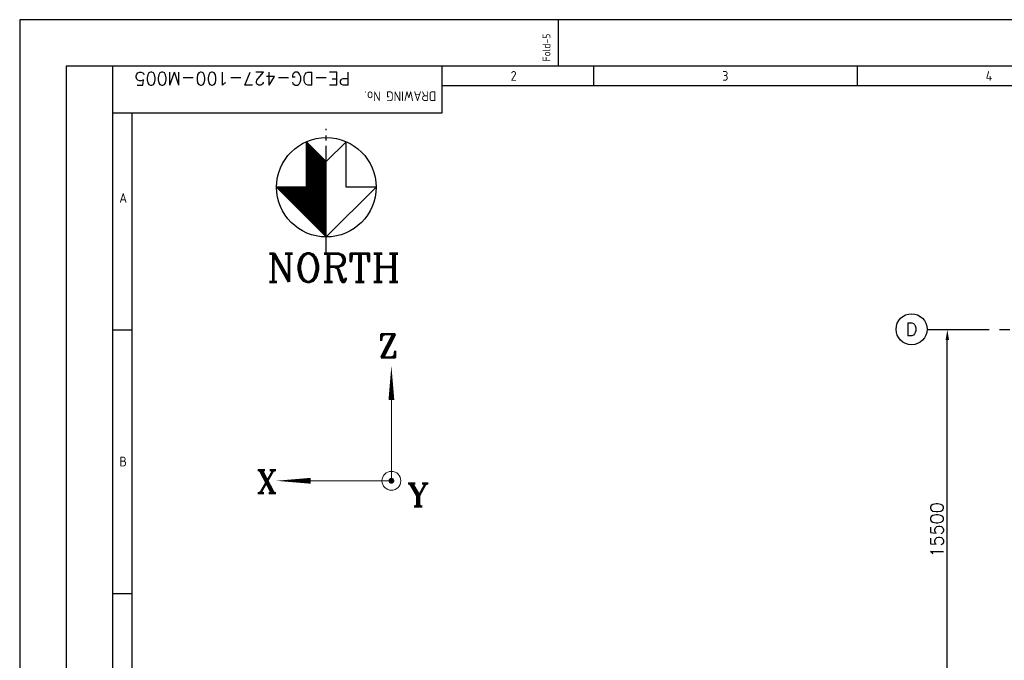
# Model space of a CAD drawing. Extents: x -287416 to 4934791, y -504132 to 1826789.
# Tile 52 of 256: x -35095 to 2998, y -82049 to -57259. Entities that reach past the tile are written whole.
import ezdxf
from ezdxf.enums import TextEntityAlignment as Align

# ---------------------------------------------------------------- set-up
doc = ezdxf.new("R2010")
doc.units = 0
doc.header["$LTSCALE"] = 800
doc.header["$MEASUREMENT"] = 0
for name, pattern in [('CENTER', [2, 1.25, -0.25, 0.25, -0.25]), ('CENTER2', [1.125, 0.75, -0.125, 0.125, -0.125]), ('CONTINOUS', [0])]:
    doc.linetypes.add(name, pattern=pattern)
doc.layers.get('0').update_dxf_attribs({"linetype": 'CONTINUOUS'})
doc.layers.get('DEFPOINTS').update_dxf_attribs({"linetype": 'CONTINUOUS'})
for name, color, linetype in [('0-7-COL', 2, 'CENTER'), ('CEN', 2, 'CENTER'), ('GRID', 8, 'CENTER')]:
    doc.layers.add(name, color=color, linetype=linetype)
doc.layers.add('DIM', color=4, linetype='CONTINUOUS', lineweight=15)
doc.layers.add('TEXT', color=3, linetype='CONTINUOUS', lineweight=15)
doc.styles.add('ROMANC', font='romanc')
doc.styles.add('ROMANT', font='romant')
doc.styles.add('S1', font='SIMPLEX.SHX', dxfattribs={"height": 200})
doc.styles.get("Standard").update_dxf_attribs({"font": 'ISO9'})
doc.dimstyles.new('STANDARD$0', dxfattribs={"dimtxt": 250, "dimasz": 200, "dimexe": 0, "dimexo": 0, "dimgap": 100, "dimtad": 1, "dimdec": 0, "dimzin": 0, "dimdsep": 46, "dimtxsty": 'S1', "dimcen": 0, "dimadec": 0, "dimazin": 0, "dimtfac": 1, "dimtdec": 0, "dimtmove": 2, "dimatfit": 3, "dimfxl": 1, "dimtolj": 1, "dimtzin": 0, "dimarcsym": 0})

# ---------------------------------------------------------------- blocks, each defined once
blk = doc.blocks.new('*X564')
at = {"color": 0}
for p, q in [((26245, 30100), (28140, 30100)), ((26270, 30075), (28165, 30075)), ((26295, 30050), (28190, 30050)), ((26320, 30025), (28215, 30025)), ((26345, 30000), (28240, 30000)), ((26370, 29975), (28265, 29975)), ((26395, 29950), (28290, 29950)), ((26420, 29925), (28315, 29925)), ((26445, 29900), (28340, 29900)), ((26470, 29875), (28365, 29875)), ((26495, 29850), (28390, 29850)), ((26520, 29825), (28415, 29825)), ((26545, 29800), (28440, 29800)), ((26570, 29775), (28465, 29775)), ((26595, 29750), (28490, 29750)), ((26620, 29725), (28515, 29725)), ((26645, 29700), (28540, 29700)), ((26670, 29675), (28565, 29675)), ((26695, 29650), (28590, 29650)), ((26720, 29625), (28615, 29625)), ((26745, 29600), (27488, 29600)), ((26770, 29575), (27488, 29575)), ((26795, 29550), (27488, 29550)), ((26820, 29525), (27488, 29525)), ((26845, 29500), (27488, 29500)), ((26870, 29475), (27488, 29475)), ((26895, 29450), (27488, 29450)), ((26920, 29425), (27488, 29425)), ((26945, 29400), (27488, 29400)), ((26970, 29375), (27488, 29375)), ((26995, 29350), (27488, 29350)), ((27020, 29325), (27488, 29325)), ((27045, 29300), (27488, 29300)), ((27070, 29275), (27488, 29275)), ((27095, 29250), (27488, 29250)), ((27120, 29225), (27488, 29225)), ((27145, 29200), (27488, 29200)), ((27170, 29175), (27488, 29175)), ((27195, 29150), (27488, 29150)), ((27220, 29125), (27488, 29125)), ((27245, 29100), (27488, 29100)), ((27270, 29075), (27488, 29075)), ((27295, 29050), (27488, 29050)), ((27320, 29025), (27488, 29025)), ((27345, 29000), (27488, 29000)), ((27370, 28975), (27488, 28975)), ((27395, 28950), (27488, 28950)), ((27420, 28925), (27488, 28925)), ((27445, 28900), (27488, 28900)), ((27470, 28875), (27488, 28875))]:
    blk.add_line(p, q, dxfattribs=at)
blk = doc.blocks.new('*D706')
at = {"layer": 'DEFPOINTS', "color": 0, "linetype": 'Continuous', "transparency": 16777216}
for p in [(793, -69252), (793, -69252), (793, -84752)]:
    blk.add_point(p, dxfattribs=at)
at = {"layer": 'DIM', "color": 4, "linetype": 'Continuous', "lineweight": -2, "transparency": 16777216}
blk.add_line((793, -84352), (793, -69652), dxfattribs=at)
at = {"layer": 'DIM', "color": 4, "linetype": 'Continuous', "transparency": 16777216}
for points in [[(726, -69652), (859, -69652), (793, -69252)], [(726, -84352), (859, -84352), (793, -84752)]]:
    blk.add_solid(points, dxfattribs=at)
at = {"layer": 'DIM', "linetype": 'Continuous', "transparency": 16777216, "insert": (393, -77002), "char_height": 500, "attachment_point": 5, "rotation": 90, "style": 'ROMANC'}
blk.add_mtext('\\A1;15500', dxfattribs=at)
blk = doc.blocks.new('A$C731D3036')
for p, q in [((-2334.54, 1843.18), (-2334.54, 1869.86)), ((-2590.23, 26.68), (-2590.23, 1843.18)), ((-2401.24, 1816.5), (-2401.24, 1843.18)), ((-2314.53, 1843.18), (-2314.53, 1832.06)), ((-2163.34, 1843.18), (-2163.34, 1832.06)), ((-2401.24, 1832.07), (-215.67, 1832.07)), ((-2590.23, 1816.5), (-2401.24, 1816.5)), ((-2579.11, 37.8), (-2579.11, 1816.5)), ((-2590.23, 1691.99), (-2579.11, 1691.99)), ((-2590.23, 1540.8), (-2579.11, 1540.8))]:
    blk.add_line(p, q)
for points in [[(0, 1869.86), (-2643.59, 1869.86), (-2643.59, 0), (0, 0)], [(-26.68, 1843.18), (-2616.91, 1843.18), (-2616.91, 26.68), (-26.68, 26.68)]]:
    blk.add_lwpolyline(points, close=True)
for s, height, rotation, p in [('Fold-5', 4.447, 90, (-2339.23, 1845.92)), ('DRAWING No.', 5.5584, 180, (-2404.75, 1828.73))]:
    blk.add_text(s, height=height, rotation=rotation).set_placement(p)
for s, p in [('2', (-2360.34, 1837.62)), ('3', (-2238.94, 1837.62)), ('4', (-2087.75, 1837.62)), ('A', (-2584.25, 1767.58)), ('B', (-2584.25, 1616.39))]:
    blk.add_text(s, height=5.56).set_placement(p, align=Align.MIDDLE)

msp = doc.modelspace()

# ---------------------------------------------------------------- linework, layer by layer
at = {"color": 3}
for p, q in [((-24001.4, -63358.4), (-24001.4, -61980.8)), ((-23232.4, -62749.9), (-24001.4, -61980.8)), ((-24001.4, -63742.9), (-24001.4, -61980.8)), ((-23232.4, -62749.9), (-22463.3, -61980.8)), ((-22463.3, -63358.4), (-22463.3, -61980.8)), ((-22463.3, -63742.9), (-22463.3, -61980.8)), ((-23232.4, -65665.5), (-23232.4, -62749.9)), ((-24001.4, -63742.9), (-25155, -63742.9)), ((-23232.4, -65665.5), (-25155, -63742.9)), ((-23232.4, -65665.5), (-21309.8, -63742.9)), ((-21309.8, -63742.9), (-22463.3, -63742.9))]:
    msp.add_line(p, q, dxfattribs=at)
msp.add_circle((-23232.4, -63742.9), 1922.6, dxfattribs=at)
at = {"layer": '0-7-COL', "color": 6, "linetype": 'Continuous'}
msp.add_circle((-589.6, -69238.9), 600, dxfattribs=at)
at = {"layer": 'CEN', "color": 3}
msp.add_line((-23232.4, -66339.5), (-23232.4, -61482.4), dxfattribs=at)
at = {"layer": 'GRID', "linetype": 'CENTER2', "ltscale": 4}
msp.add_line((10.3, -69252), (61560.3, -69252), dxfattribs=at)
at = {"layer": 'TEXT'}
for p in [(-20714.7, -71307.2), (-24509.5, -75101.9)]:
    msp.add_line(p, (-20714.7, -75101.9), dxfattribs=at)
for points in [[(-20714.7, -71973.4, 225, 0, 0), (-20714.7, -70640.9, 0, 0, 0)], [(-23843.2, -75101.9, 225, 0, 0), (-25175.7, -75101.9, 0, 0, 0)]]:
    msp.add_lwpolyline(points, format="xyseb", dxfattribs=at)
at = {"layer": 'TEXT', "const_width": 112.5}
msp.add_lwpolyline([(-20714.7, -75158.2, 1), (-20714.7, -75045.7, 1)], format="xyb", close=True, dxfattribs=at)
at = {"layer": 'TEXT'}
msp.add_circle((-20714.7, -75101.9), 365.4, dxfattribs=at)

# ---------------------------------------------------------------- block references
at = {"color": 1, "linetype": 'CONTINOUS', "lineweight": 15, "xscale": 67.46500254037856, "yscale": 67.46500254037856, "zscale": 67.46500254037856}
msp.add_blockref('A$C731D3036', (143254.7, -183408.7), dxfattribs=at)
at = {"color": 3, "xscale": -1.5380859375, "yscale": 1.5380859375, "zscale": 1.5380859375, "rotation": 270}
msp.add_blockref('*X564', (-69539.3, -106021.6), dxfattribs=at)

# ---------------------------------------------------------------- texts
at = {"layer": '0-7-COL', "color": 6, "linetype": 'Continuous', "style": 'ROMANC'}
msp.add_text('D', height=500, dxfattribs=at).set_placement((-589.6, -69238.9), align=Align.MIDDLE)
at = {"layer": 'TEXT', "style": 'ROMANC'}
msp.add_text('NORTH', height=1093.75, dxfattribs=at).set_placement((-25522.8, -67398.7))
at = {"layer": 'TEXT', "style": 'ROMANT'}
for s, p in [('Z', (-20834.4, -69880, -1007.1)), ('X', (-25539.2, -75136.3, -1007.1)), ('Y', (-19675.3, -75651.5, -1007.1))]:
    msp.add_text(s, height=900, dxfattribs=at).set_placement(p, align=Align.MIDDLE)
at = {"layer": 'TEXT', "style": 'ROMANT', "width": 1}
msp.add_attdef('PE-DG-427-100-M005', text='PE-DG-E08-100-M001', height=500, rotation=180, dxfattribs=at).set_placement((-26474.5, -59544.6), align=Align.MIDDLE_CENTER)

# ---------------------------------------------------------------- dimensions: what is measured, and where the dimension line sits
at = {"layer": 'DIM', "linetype": 'Continuous'}
dim = msp.add_linear_dim(base=(792.8, -69252), p1=(792.8, -84752), p2=(792.8, -69252), angle=90, dimstyle='STANDARD$0', override={"dimscale": 100, "dimtxt": 5, "dimasz": 4, "dimgap": 1.5, "dimtxsty": 'ROMANC', "dimclrd": 4, "dimclre": 256, "dimclrt": 256, "dimtix": 1}, dxfattribs=at)
dim.commit()
dim.dimension.update_dxf_attribs({"geometry": '*D706', "text_midpoint": (392.8, -77002)})

doc.saveas('drawing.dxf')
